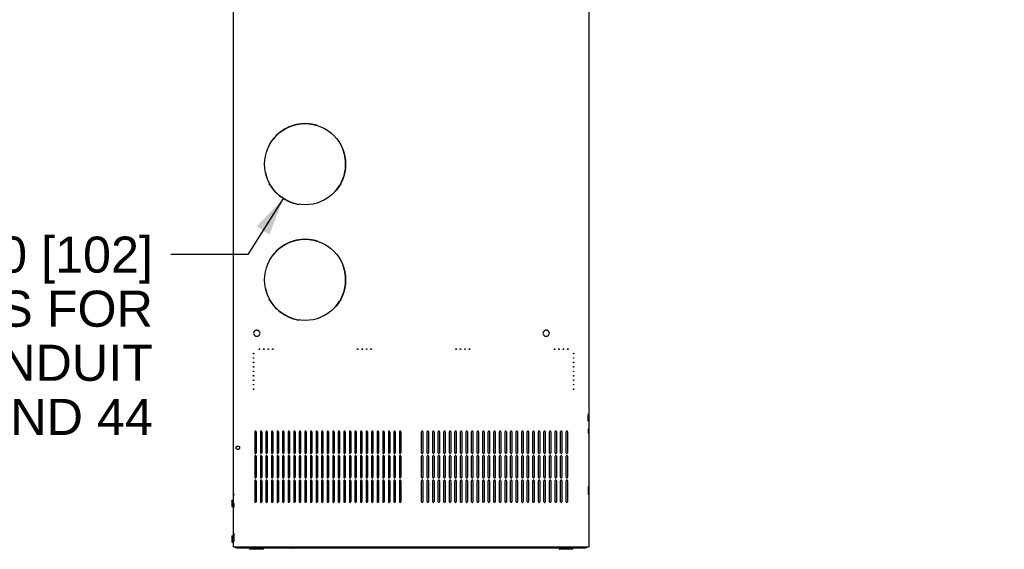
# Model space of a CAD drawing. Header units: inches. Extents: x 6 to 353, y 6 to 228.
# Tile 6 of 256: x 171 to 227, y 78 to 108. Entities that reach past the tile are written whole.
import ezdxf
from ezdxf.enums import TextEntityAlignment as Align

# ---------------------------------------------------------------- set-up
doc = ezdxf.new("R2010")
doc.units = ezdxf.units.IN
doc.header["$LTSCALE"] = 19.946667
doc.header["$MEASUREMENT"] = 0
doc.linetypes.add('HIDDEN', pattern=[0.2, 0.1, -0.1])
doc.layers.get('0').update_dxf_attribs({"linetype": 'CONTINUOUS'})
for name, color, linetype in [('03_ALL_AXES', 7, 'CONTINUOUS'), ('09_ALL_DETAIL_ITEMS', 7, 'CONTINUOUS'), ('DEFAULT_2', 7, 'HIDDEN')]:
    doc.layers.add(name, color=color, linetype=linetype)
doc.styles.get("Standard").update_dxf_attribs({"font": 'arial.ttf'})
doc.dimstyles.new('DIMSTYLE_2', dxfattribs={"dimtxt": 2.133333, "dimasz": 2.133333, "dimexe": 0.06, "dimexo": 0.0625, "dimgap": 0.05, "dimtad": 0, "dimtih": 1, "dimtoh": 1, "dimzin": 4, "dimdsep": 46, "dimtxsty": 'Standard', "dimblk": '_FILLED', "dimblk1": '_FILLED', "dimblk2": '_FILLED', "dimcen": 0.09, "dimadec": 0, "dimazin": 0, "dimtfac": 1, "dimtofl": 0, "dimtmove": 0, "dimatfit": 3, "dimldrblk": '_FILLED', "dimfxl": 0, "dimtolj": 1, "dimtzin": 4, "dimarcsym": 0})
doc.dimstyles.new('DIMSTYLE_3', dxfattribs={"dimtxt": 2.026667, "dimasz": 2.133333, "dimexe": 0.06, "dimexo": 0.0625, "dimgap": 0.09, "dimtad": 0, "dimtih": 1, "dimtoh": 1, "dimzin": 4, "dimdsep": 46, "dimtxsty": 'Standard', "dimblk": '_FILLED', "dimblk1": '_FILLED', "dimblk2": '_FILLED', "dimcen": 0.09, "dimadec": 0, "dimazin": 0, "dimtfac": 1, "dimtmove": 0, "dimatfit": 2, "dimldrblk": '_FILLED', "dimfxl": 0, "dimtolj": 1, "dimtzin": 4, "dimarcsym": 0})

# ---------------------------------------------------------------- blocks, each defined once
blk = doc.blocks.new('_FILLED')
at = {"color": 0, "linetype": 'ByBlock'}
blk.add_solid([(0, 0), (-1, 0.2), (-1, -0.2)], dxfattribs=at)
blk = doc.blocks.new('*D9')
at = {"color": 7, "linetype": 'Continuous'}
for p, q in [((186.25, 97.872), (184.248, 94.719)), ((184.248, 94.719), (179.928, 94.719))]:
    blk.add_line(p, q, dxfattribs=at)
at = {"color": 7, "linetype": 'Continuous', "xscale": 2.1333333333, "yscale": 2.1333333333, "zscale": 2.1333333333, "rotation": 57.5850262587}
blk.add_blockref('_FILLED', (186.25, 97.872), dxfattribs=at)
at = {"color": 7, "linetype": 'Continuous'}
for s, p in [('4X 4.0 [102]', (178.915, 93.706)), ('LASER KNOCKOUTS FOR', (178.915, 90.666)), (' ELECTRICAL CONDUIT', (178.915, 87.626)), ('ERK-35,40 AND 44', (178.915, 84.586))]:
    blk.add_text(s, height=2.02667, dxfattribs=at).set_placement(p, align=Align.RIGHT)
blk = doc.blocks.new('*D13')
at = {"color": 7, "linetype": 'Continuous'}
for p, q in [((240.569, 127.392), (227.75, 127.392)), ((230.931, 127.392), (240.569, 127.392)), ((250.207, 127.392), (240.569, 127.392))]:
    blk.add_line(p, q, dxfattribs=at)
at = {"color": 7, "linetype": 'Continuous', "xscale": 2.1333333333, "yscale": 2.1333333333, "zscale": 2.1333333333, "rotation": 180}
blk.add_blockref('_FILLED', (230.931, 127.392), dxfattribs=at)
at = {"color": 7, "linetype": 'Continuous', "xscale": 2.1333333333, "yscale": 2.1333333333, "zscale": 2.1333333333}
blk.add_blockref('_FILLED', (250.207, 127.392), dxfattribs=at)
at = {"color": 7, "linetype": 'Continuous'}
for s, height, p in [('[', 2.133, (220.887, 126.325)), (']', 2.133, (226.684, 126.325)), ('19.28', 2.1333, (217.928, 126.325)), ('490', 2.1333, (225.859, 126.325)), ('INSIDE', 2.1333, (226.684, 123.125))]:
    blk.add_text(s, height=height, dxfattribs=at).set_placement(p, align=Align.RIGHT)

msp = doc.modelspace()

# ---------------------------------------------------------------- linework, layer by layer
at = {"color": 7, "linetype": 'Continuous'}
for p, q in [((183.4421, 78.2977), (183.4421, 143.5477)), ((203.4421, 143.5477), (203.4421, 78.2977)), ((183.3662, 80.9161), (183.4421, 80.9161)), ((183.3662, 80.8269), (183.4421, 80.8269)), ((183.3662, 80.6485), (183.4421, 80.6485)), ((183.3662, 80.5593), (183.4421, 80.5593)), ((183.3662, 78.9161), (183.4421, 78.9161)), ((183.3662, 78.8269), (183.4421, 78.8269)), ((183.3662, 78.6485), (183.4421, 78.6485)), ((183.3662, 78.5593), (183.4421, 78.5593)), ((183.4421, 78.2977), (203.4421, 78.2977)), ((183.6311, 78.2377), (203.2531, 78.2377)), ((183.6371, 78.2798), (183.6337, 78.2966)), ((183.6521, 78.2377), (183.6521, 78.2383)), ((185.0921, 78.1597), (184.3861, 78.1597)), ((202.4981, 78.1597), (201.7921, 78.1597)), ((203.2321, 78.2377), (203.2321, 78.2383)), ((203.2396, 78.2513), (203.2371, 78.2451)), ((203.2504, 78.2966), (203.2471, 78.2798))]:
    msp.add_line(p, q, dxfattribs=at)
for centre, radius, start, end in [((183.6311, 78.3667), 0.129, 213.04801, 270), ((184.3861, 78.1817), 0.022, 180, 270), ((185.0921, 78.1817), 0.022, 270, 360), ((201.7921, 78.1817), 0.022, 180, 270), ((202.4981, 78.1817), 0.022, 270, 360), ((203.2531, 78.3667), 0.129, 270, 326.95199)]:
    msp.add_arc(centre, radius, start, end, dxfattribs=at)
for points, knots in [([(183.6446, 78.2513), (183.6439, 78.2532), (183.6409, 78.2626), (183.6387, 78.2722), (183.6371, 78.2798)], [0, 0, 0, 0, 0.2063507, 1, 1, 1, 1]), ([(183.6521, 78.2383), (183.6504, 78.2392), (183.6475, 78.2437), (183.6456, 78.2483), (183.6446, 78.2513)], [0, 0, 0, 0, 0.38062, 1, 1, 1, 1]), ([(203.2371, 78.2451), (203.2367, 78.2443), (203.2354, 78.2418), (203.2338, 78.2393), (203.2321, 78.2383)], [0, 0, 0, 0, 0.3203762, 1, 1, 1, 1]), ([(203.2471, 78.2798), (203.2465, 78.277), (203.2443, 78.2674), (203.2419, 78.2578), (203.2396, 78.2513)], [0, 0, 0, 0, 0.2919943, 1, 1, 1, 1])]:
    msp.add_open_spline(points, degree=3, knots=knots, dxfattribs=at)
at = {"layer": '03_ALL_AXES', "color": 7, "linetype": 'Continuous'}
for p, q in [((183.3521, 80.8917), (183.3662, 80.9161)), ((183.3521, 80.8917), (183.3521, 80.5837)), ((183.3521, 80.5837), (183.3662, 80.5593)), ((183.3521, 78.8917), (183.3662, 78.9161)), ((183.3521, 78.8917), (183.3521, 78.5837)), ((183.3521, 78.5837), (183.3662, 78.5593)), ((184.3641, 78.2157), (184.3641, 78.1817)), ((185.1141, 78.2157), (185.1141, 78.1817)), ((186.7881, 78.2227), (186.4661, 78.2227)), ((201.5026, 78.2227), (201.2616, 78.2227)), ((201.7701, 78.2157), (201.7701, 78.1817)), ((202.5201, 78.2157), (202.5201, 78.1817))]:
    msp.add_line(p, q, dxfattribs=at)
for centre, start, end in [((186.4661, 78.2302), 90, 270), ((186.7881, 78.2302), 270, 90), ((201.2616, 78.2302), 90, 270), ((201.5026, 78.2302), 270, 90)]:
    msp.add_arc(centre, 0.0075, start, end, dxfattribs=at)
for points, knots in [([(183.3662, 80.9161), (183.3641, 80.9126), (183.3603, 80.9054), (183.3566, 80.896), (183.3544, 80.8885), (183.3532, 80.8829), (183.3525, 80.8772), (183.3523, 80.8715), (183.3525, 80.8659), (183.3532, 80.8602), (183.3544, 80.8545), (183.3566, 80.847), (183.3603, 80.8377), (183.3641, 80.8305), (183.3662, 80.8269)], [0, 0, 0, 0, 0.1307763, 0.2571575, 0.318861, 0.3797428, 0.4400285, 0.5, 0.5599715, 0.6202572, 0.681139, 0.7428425, 0.8692237, 1, 1, 1, 1]), ([(183.3662, 80.8269), (183.3641, 80.8197), (183.3602, 80.8051), (183.3558, 80.7829), (183.353, 80.7604), (183.352, 80.7377), (183.353, 80.7151), (183.3558, 80.6926), (183.3602, 80.6704), (183.3641, 80.6558), (183.3662, 80.6485)], [0, 0, 0, 0, 0.1250095, 0.2500126, 0.3750087, 0.5, 0.6249913, 0.7499874, 0.8749905, 1, 1, 1, 1]), ([(183.3662, 80.6485), (183.3641, 80.645), (183.3603, 80.6378), (183.3566, 80.6284), (183.3544, 80.6209), (183.3532, 80.6153), (183.3525, 80.6096), (183.3523, 80.6039), (183.3525, 80.5983), (183.3532, 80.5926), (183.3544, 80.5869), (183.3566, 80.5794), (183.3603, 80.5701), (183.3641, 80.5629), (183.3662, 80.5593)], [0, 0, 0, 0, 0.1307763, 0.2571575, 0.318861, 0.3797428, 0.4400285, 0.5, 0.5599715, 0.6202572, 0.681139, 0.7428425, 0.8692237, 1, 1, 1, 1]), ([(183.3662, 78.9161), (183.3641, 78.9126), (183.3603, 78.9054), (183.3566, 78.896), (183.3544, 78.8885), (183.3532, 78.8829), (183.3525, 78.8772), (183.3523, 78.8715), (183.3525, 78.8659), (183.3532, 78.8602), (183.3544, 78.8545), (183.3566, 78.847), (183.3603, 78.8377), (183.3641, 78.8305), (183.3662, 78.8269)], [0, 0, 0, 0, 0.1307763, 0.2571575, 0.318861, 0.3797428, 0.4400285, 0.5, 0.5599715, 0.6202572, 0.681139, 0.7428425, 0.8692237, 1, 1, 1, 1]), ([(183.3662, 78.8269), (183.3641, 78.8197), (183.3602, 78.8051), (183.3558, 78.7829), (183.353, 78.7604), (183.352, 78.7377), (183.353, 78.7151), (183.3558, 78.6926), (183.3602, 78.6704), (183.3641, 78.6558), (183.3662, 78.6485)], [0, 0, 0, 0, 0.1250095, 0.2500126, 0.3750087, 0.5, 0.6249913, 0.7499874, 0.8749905, 1, 1, 1, 1]), ([(183.3662, 78.6485), (183.3641, 78.645), (183.3603, 78.6378), (183.3566, 78.6284), (183.3544, 78.6209), (183.3532, 78.6153), (183.3525, 78.6096), (183.3523, 78.6039), (183.3525, 78.5983), (183.3532, 78.5926), (183.3544, 78.5869), (183.3566, 78.5794), (183.3603, 78.5701), (183.3641, 78.5629), (183.3662, 78.5593)], [0, 0, 0, 0, 0.1307763, 0.2571575, 0.318861, 0.3797428, 0.4400285, 0.5, 0.5599715, 0.6202572, 0.681139, 0.7428425, 0.8692237, 1, 1, 1, 1])]:
    msp.add_open_spline(points, degree=3, knots=knots, dxfattribs=at)
at = {"layer": '09_ALL_DETAIL_ITEMS', "color": 7, "linetype": 'Continuous'}
for centre in [(187.4731, 99.7977), (187.4731, 93.2977)]:
    msp.add_circle(centre, 2.2815, dxfattribs=at)
at = {"layer": 'DEFAULT_2', "color": 7, "linetype": 'HIDDEN'}
for p, q in [((203.4421, 85.7337), (203.3951, 85.7337)), ((203.3951, 85.3617), (203.3951, 85.7337)), ((203.4421, 85.5477), (203.3951, 85.5477)), ((203.4421, 85.3617), (203.3951, 85.3617)), ((184.6456, 84.7602), (184.6456, 83.5852)), ((184.7206, 84.7602), (184.7206, 83.5852)), ((184.9586, 84.7602), (184.9586, 83.5852)), ((185.0336, 84.7602), (185.0336, 83.5852)), ((185.2716, 84.7602), (185.2716, 83.5852)), ((185.3466, 84.7602), (185.3466, 83.5852)), ((185.5846, 84.7602), (185.5846, 83.5852)), ((185.6596, 84.7602), (185.6596, 83.5852)), ((185.8976, 84.7602), (185.8976, 83.5852)), ((185.9726, 84.7602), (185.9726, 83.5852)), ((186.2106, 84.7602), (186.2106, 83.5852)), ((186.2856, 84.7602), (186.2856, 83.5852)), ((186.5236, 84.7602), (186.5236, 83.5852)), ((186.5986, 84.7602), (186.5986, 83.5852)), ((186.8366, 84.7602), (186.8366, 83.5852)), ((186.9116, 84.7602), (186.9116, 83.5852)), ((187.1496, 84.7602), (187.1496, 83.5852)), ((187.2246, 84.7602), (187.2246, 83.5852)), ((187.4626, 84.7602), (187.4626, 83.5852)), ((187.5376, 84.7602), (187.5376, 83.5852)), ((187.7756, 84.7602), (187.7756, 83.5852)), ((187.8506, 84.7602), (187.8506, 83.5852)), ((188.0886, 84.7602), (188.0886, 83.5852)), ((188.1636, 84.7602), (188.1636, 83.5852)), ((188.4016, 84.7602), (188.4016, 83.5852)), ((188.4766, 84.7602), (188.4766, 83.5852)), ((188.7146, 84.7602), (188.7146, 83.5852)), ((188.7896, 84.7602), (188.7896, 83.5852)), ((189.0276, 84.7602), (189.0276, 83.5852)), ((189.1026, 84.7602), (189.1026, 83.5852)), ((189.3406, 84.7602), (189.3406, 83.5852)), ((189.4156, 84.7602), (189.4156, 83.5852)), ((189.6536, 84.7602), (189.6536, 83.5852)), ((189.7286, 84.7602), (189.7286, 83.5852)), ((189.9666, 84.7602), (189.9666, 83.5852)), ((190.0416, 84.7602), (190.0416, 83.5852)), ((190.2796, 84.7602), (190.2796, 83.5852)), ((190.3546, 84.7602), (190.3546, 83.5852)), ((190.5926, 84.7602), (190.5926, 83.5852)), ((190.6676, 84.7602), (190.6676, 83.5852)), ((190.9056, 84.7602), (190.9056, 83.5852)), ((190.9806, 84.7602), (190.9806, 83.5852)), ((191.2186, 84.7602), (191.2186, 83.5852)), ((191.2936, 84.7602), (191.2936, 83.5852)), ((191.5316, 84.7602), (191.5316, 83.5852)), ((191.6066, 84.7602), (191.6066, 83.5852)), ((191.8446, 84.7602), (191.8446, 83.5852)), ((191.9196, 84.7602), (191.9196, 83.5852)), ((192.1576, 84.7602), (192.1576, 83.5852)), ((192.2326, 84.7602), (192.2326, 83.5852)), ((192.4706, 84.7602), (192.4706, 83.5852)), ((192.5456, 84.7602), (192.5456, 83.5852)), ((192.7836, 84.7602), (192.7836, 83.5852)), ((192.8586, 84.7602), (192.8586, 83.5852)), ((194.0256, 83.5852), (194.0256, 84.7602)), ((194.1006, 84.7602), (194.1006, 83.5852)), ((194.3386, 83.5852), (194.3386, 84.7602)), ((194.4136, 84.7602), (194.4136, 83.5852)), ((194.6516, 83.5852), (194.6516, 84.7602)), ((194.7266, 84.7602), (194.7266, 83.5852)), ((194.9646, 83.5852), (194.9646, 84.7602)), ((195.0396, 84.7602), (195.0396, 83.5852)), ((195.2776, 83.5852), (195.2776, 84.7602)), ((195.3526, 84.7602), (195.3526, 83.5852)), ((195.5906, 83.5852), (195.5906, 84.7602)), ((195.6656, 84.7602), (195.6656, 83.5852)), ((195.9036, 83.5852), (195.9036, 84.7602)), ((195.9786, 84.7602), (195.9786, 83.5852)), ((196.2166, 83.5852), (196.2166, 84.7602)), ((196.2916, 84.7602), (196.2916, 83.5852)), ((196.5296, 83.5852), (196.5296, 84.7602)), ((196.6046, 84.7602), (196.6046, 83.5852)), ((196.8426, 83.5852), (196.8426, 84.7602)), ((196.9176, 84.7602), (196.9176, 83.5852)), ((197.1556, 83.5852), (197.1556, 84.7602)), ((197.2306, 84.7602), (197.2306, 83.5852)), ((197.4686, 83.5852), (197.4686, 84.7602)), ((197.5436, 84.7602), (197.5436, 83.5852)), ((197.7816, 83.5852), (197.7816, 84.7602)), ((197.8566, 84.7602), (197.8566, 83.5852)), ((198.0946, 83.5852), (198.0946, 84.7602)), ((198.1696, 84.7602), (198.1696, 83.5852)), ((198.4076, 83.5852), (198.4076, 84.7602)), ((198.4826, 84.7602), (198.4826, 83.5852)), ((198.7206, 83.5852), (198.7206, 84.7602)), ((198.7956, 84.7602), (198.7956, 83.5852)), ((199.0336, 83.5852), (199.0336, 84.7602)), ((199.1086, 84.7602), (199.1086, 83.5852)), ((199.3466, 83.5852), (199.3466, 84.7602)), ((199.4216, 84.7602), (199.4216, 83.5852)), ((199.6596, 83.5852), (199.6596, 84.7602)), ((199.7346, 84.7602), (199.7346, 83.5852)), ((199.9726, 83.5852), (199.9726, 84.7602)), ((200.0476, 84.7602), (200.0476, 83.5852)), ((200.2856, 83.5852), (200.2856, 84.7602)), ((200.3606, 84.7602), (200.3606, 83.5852)), ((200.5986, 83.5852), (200.5986, 84.7602)), ((200.6736, 84.7602), (200.6736, 83.5852)), ((200.9116, 83.5852), (200.9116, 84.7602)), ((200.9866, 84.7602), (200.9866, 83.5852)), ((201.2246, 83.5852), (201.2246, 84.7602)), ((201.2996, 84.7602), (201.2996, 83.5852)), ((201.5376, 83.5852), (201.5376, 84.7602)), ((201.6126, 84.7602), (201.6126, 83.5852)), ((201.8506, 83.5852), (201.8506, 84.7602)), ((201.9256, 84.7602), (201.9256, 83.5852)), ((202.1636, 83.5852), (202.1636, 84.7602)), ((202.2386, 84.7602), (202.2386, 83.5852)), ((203.4421, 84.9067), (203.3951, 84.9067)), ((203.3951, 84.9067), (203.3951, 84.6887)), ((203.4421, 84.6887), (203.3951, 84.6887)), ((184.6456, 83.3852), (184.6456, 82.2102)), ((184.7206, 83.3852), (184.7206, 82.2102)), ((184.9586, 83.3852), (184.9586, 82.2102)), ((185.0336, 83.3852), (185.0336, 82.2102)), ((185.2716, 83.3852), (185.2716, 82.2102)), ((185.3466, 83.3852), (185.3466, 82.2102)), ((185.5846, 83.3852), (185.5846, 82.2102)), ((185.6596, 83.3852), (185.6596, 82.2102)), ((185.8976, 83.3852), (185.8976, 82.2102)), ((185.9726, 83.3852), (185.9726, 82.2102)), ((186.2106, 83.3852), (186.2106, 82.2102)), ((186.2856, 83.3852), (186.2856, 82.2102)), ((186.5236, 83.3852), (186.5236, 82.2102)), ((186.5986, 83.3852), (186.5986, 82.2102)), ((186.8366, 83.3852), (186.8366, 82.2102)), ((186.9116, 83.3852), (186.9116, 82.2102)), ((187.1496, 83.3852), (187.1496, 82.2102)), ((187.2246, 83.3852), (187.2246, 82.2102)), ((187.4626, 83.3852), (187.4626, 82.2102)), ((187.5376, 83.3852), (187.5376, 82.2102)), ((187.7756, 83.3852), (187.7756, 82.2102)), ((187.8506, 83.3852), (187.8506, 82.2102)), ((188.0886, 83.3852), (188.0886, 82.2102)), ((188.1636, 83.3852), (188.1636, 82.2102)), ((188.4016, 83.3852), (188.4016, 82.2102)), ((188.4766, 83.3852), (188.4766, 82.2102)), ((188.7146, 83.3852), (188.7146, 82.2102)), ((188.7896, 83.3852), (188.7896, 82.2102)), ((189.0276, 83.3852), (189.0276, 82.2102)), ((189.1026, 83.3852), (189.1026, 82.2102)), ((189.3406, 83.3852), (189.3406, 82.2102)), ((189.4156, 83.3852), (189.4156, 82.2102)), ((189.6536, 83.3852), (189.6536, 82.2102)), ((189.7286, 83.3852), (189.7286, 82.2102)), ((189.9666, 83.3852), (189.9666, 82.2102)), ((190.0416, 83.3852), (190.0416, 82.2102)), ((190.2796, 83.3852), (190.2796, 82.2102)), ((190.3546, 83.3852), (190.3546, 82.2102)), ((190.5926, 83.3852), (190.5926, 82.2102)), ((190.6676, 83.3852), (190.6676, 82.2102)), ((190.9056, 83.3852), (190.9056, 82.2102)), ((190.9806, 83.3852), (190.9806, 82.2102)), ((191.2186, 83.3852), (191.2186, 82.2102)), ((191.2936, 83.3852), (191.2936, 82.2102)), ((191.5316, 83.3852), (191.5316, 82.2102)), ((191.6066, 83.3852), (191.6066, 82.2102)), ((191.8446, 83.3852), (191.8446, 82.2102)), ((191.9196, 83.3852), (191.9196, 82.2102)), ((192.1576, 83.3852), (192.1576, 82.2102)), ((192.2326, 83.3852), (192.2326, 82.2102)), ((192.4706, 83.3852), (192.4706, 82.2102)), ((192.5456, 83.3852), (192.5456, 82.2102)), ((192.7836, 83.3852), (192.7836, 82.2102)), ((192.8586, 83.3852), (192.8586, 82.2102)), ((194.0256, 82.2102), (194.0256, 83.3852)), ((194.1006, 83.3852), (194.1006, 82.2102)), ((194.3386, 82.2102), (194.3386, 83.3852)), ((194.4136, 83.3852), (194.4136, 82.2102)), ((194.6516, 82.2102), (194.6516, 83.3852)), ((194.7266, 83.3852), (194.7266, 82.2102)), ((194.9646, 82.2102), (194.9646, 83.3852)), ((195.0396, 83.3852), (195.0396, 82.2102)), ((195.2776, 82.2102), (195.2776, 83.3852)), ((195.3526, 83.3852), (195.3526, 82.2102)), ((195.5906, 82.2102), (195.5906, 83.3852)), ((195.6656, 83.3852), (195.6656, 82.2102)), ((195.9036, 82.2102), (195.9036, 83.3852)), ((195.9786, 83.3852), (195.9786, 82.2102)), ((196.2166, 82.2102), (196.2166, 83.3852)), ((196.2916, 83.3852), (196.2916, 82.2102)), ((196.5296, 82.2102), (196.5296, 83.3852)), ((196.6046, 83.3852), (196.6046, 82.2102)), ((196.8426, 82.2102), (196.8426, 83.3852)), ((196.9176, 83.3852), (196.9176, 82.2102)), ((197.1556, 82.2102), (197.1556, 83.3852)), ((197.2306, 83.3852), (197.2306, 82.2102)), ((197.4686, 82.2102), (197.4686, 83.3852)), ((197.5436, 83.3852), (197.5436, 82.2102)), ((197.7816, 82.2102), (197.7816, 83.3852)), ((197.8566, 83.3852), (197.8566, 82.2102)), ((198.0946, 82.2102), (198.0946, 83.3852)), ((198.1696, 83.3852), (198.1696, 82.2102)), ((198.4076, 82.2102), (198.4076, 83.3852)), ((198.4826, 83.3852), (198.4826, 82.2102)), ((198.7206, 82.2102), (198.7206, 83.3852)), ((198.7956, 83.3852), (198.7956, 82.2102)), ((199.0336, 82.2102), (199.0336, 83.3852)), ((199.1086, 83.3852), (199.1086, 82.2102)), ((199.3466, 82.2102), (199.3466, 83.3852)), ((199.4216, 83.3852), (199.4216, 82.2102)), ((199.6596, 82.2102), (199.6596, 83.3852)), ((199.7346, 83.3852), (199.7346, 82.2102)), ((199.9726, 82.2102), (199.9726, 83.3852)), ((200.0476, 83.3852), (200.0476, 82.2102)), ((200.2856, 82.2102), (200.2856, 83.3852)), ((200.3606, 83.3852), (200.3606, 82.2102)), ((200.5986, 82.2102), (200.5986, 83.3852)), ((200.6736, 83.3852), (200.6736, 82.2102)), ((200.9116, 82.2102), (200.9116, 83.3852)), ((200.9866, 83.3852), (200.9866, 82.2102)), ((201.2246, 82.2102), (201.2246, 83.3852)), ((201.2996, 83.3852), (201.2996, 82.2102)), ((201.5376, 82.2102), (201.5376, 83.3852)), ((201.6126, 83.3852), (201.6126, 82.2102)), ((201.8506, 82.2102), (201.8506, 83.3852)), ((201.9256, 83.3852), (201.9256, 82.2102)), ((202.1636, 82.2102), (202.1636, 83.3852)), ((202.2386, 83.3852), (202.2386, 82.2102)), ((184.6456, 82.0102), (184.6456, 80.8352)), ((184.7206, 82.0102), (184.7206, 80.8352)), ((184.9586, 82.0102), (184.9586, 80.8352)), ((185.0336, 82.0102), (185.0336, 80.8352)), ((185.2716, 82.0102), (185.2716, 80.8352)), ((185.3466, 82.0102), (185.3466, 80.8352)), ((185.5846, 82.0102), (185.5846, 80.8352)), ((185.6596, 82.0102), (185.6596, 80.8352)), ((185.8976, 82.0102), (185.8976, 80.8352)), ((185.9726, 82.0102), (185.9726, 80.8352)), ((186.2106, 82.0102), (186.2106, 80.8352)), ((186.2856, 82.0102), (186.2856, 80.8352)), ((186.5236, 82.0102), (186.5236, 80.8352)), ((186.5986, 82.0102), (186.5986, 80.8352)), ((186.8366, 82.0102), (186.8366, 80.8352)), ((186.9116, 82.0102), (186.9116, 80.8352)), ((187.1496, 82.0102), (187.1496, 80.8352)), ((187.2246, 82.0102), (187.2246, 80.8352)), ((187.4626, 82.0102), (187.4626, 80.8352)), ((187.5376, 82.0102), (187.5376, 80.8352)), ((187.7756, 82.0102), (187.7756, 80.8352)), ((187.8506, 82.0102), (187.8506, 80.8352)), ((188.0886, 82.0102), (188.0886, 80.8352)), ((188.1636, 82.0102), (188.1636, 80.8352)), ((188.4016, 82.0102), (188.4016, 80.8352)), ((188.4766, 82.0102), (188.4766, 80.8352)), ((188.7146, 82.0102), (188.7146, 80.8352)), ((188.7896, 82.0102), (188.7896, 80.8352)), ((189.0276, 82.0102), (189.0276, 80.8352)), ((189.1026, 82.0102), (189.1026, 80.8352)), ((189.3406, 82.0102), (189.3406, 80.8352)), ((189.4156, 82.0102), (189.4156, 80.8352)), ((189.6536, 82.0102), (189.6536, 80.8352)), ((189.7286, 82.0102), (189.7286, 80.8352)), ((189.9666, 82.0102), (189.9666, 80.8352)), ((190.0416, 82.0102), (190.0416, 80.8352)), ((190.2796, 82.0102), (190.2796, 80.8352)), ((190.3546, 82.0102), (190.3546, 80.8352)), ((190.5926, 82.0102), (190.5926, 80.8352)), ((190.6676, 82.0102), (190.6676, 80.8352)), ((190.9056, 82.0102), (190.9056, 80.8352)), ((190.9806, 82.0102), (190.9806, 80.8352)), ((191.2186, 82.0102), (191.2186, 80.8352)), ((191.2936, 82.0102), (191.2936, 80.8352)), ((191.5316, 82.0102), (191.5316, 80.8352)), ((191.6066, 82.0102), (191.6066, 80.8352)), ((191.8446, 82.0102), (191.8446, 80.8352)), ((191.9196, 82.0102), (191.9196, 80.8352)), ((192.1576, 82.0102), (192.1576, 80.8352)), ((192.2326, 82.0102), (192.2326, 80.8352)), ((192.4706, 82.0102), (192.4706, 80.8352)), ((192.5456, 82.0102), (192.5456, 80.8352)), ((192.7836, 82.0102), (192.7836, 80.8352)), ((192.8586, 82.0102), (192.8586, 80.8352)), ((194.0256, 80.8352), (194.0256, 82.0102)), ((194.1006, 82.0102), (194.1006, 80.8352)), ((194.3386, 80.8352), (194.3386, 82.0102)), ((194.4136, 82.0102), (194.4136, 80.8352)), ((194.6516, 80.8352), (194.6516, 82.0102)), ((194.7266, 82.0102), (194.7266, 80.8352)), ((194.9646, 80.8352), (194.9646, 82.0102)), ((195.0396, 82.0102), (195.0396, 80.8352)), ((195.2776, 80.8352), (195.2776, 82.0102)), ((195.3526, 82.0102), (195.3526, 80.8352)), ((195.5906, 80.8352), (195.5906, 82.0102)), ((195.6656, 82.0102), (195.6656, 80.8352)), ((195.9036, 80.8352), (195.9036, 82.0102)), ((195.9786, 82.0102), (195.9786, 80.8352)), ((196.2166, 80.8352), (196.2166, 82.0102)), ((196.2916, 82.0102), (196.2916, 80.8352)), ((196.5296, 80.8352), (196.5296, 82.0102)), ((196.6046, 82.0102), (196.6046, 80.8352)), ((196.8426, 80.8352), (196.8426, 82.0102)), ((196.9176, 82.0102), (196.9176, 80.8352)), ((197.1556, 80.8352), (197.1556, 82.0102)), ((197.2306, 82.0102), (197.2306, 80.8352)), ((197.4686, 80.8352), (197.4686, 82.0102)), ((197.5436, 82.0102), (197.5436, 80.8352)), ((197.7816, 80.8352), (197.7816, 82.0102)), ((197.8566, 82.0102), (197.8566, 80.8352)), ((198.0946, 80.8352), (198.0946, 82.0102)), ((198.1696, 82.0102), (198.1696, 80.8352)), ((198.4076, 80.8352), (198.4076, 82.0102)), ((198.4826, 82.0102), (198.4826, 80.8352)), ((198.7206, 80.8352), (198.7206, 82.0102)), ((198.7956, 82.0102), (198.7956, 80.8352)), ((199.0336, 80.8352), (199.0336, 82.0102)), ((199.1086, 82.0102), (199.1086, 80.8352)), ((199.3466, 80.8352), (199.3466, 82.0102)), ((199.4216, 82.0102), (199.4216, 80.8352)), ((199.6596, 80.8352), (199.6596, 82.0102)), ((199.7346, 82.0102), (199.7346, 80.8352)), ((199.9726, 80.8352), (199.9726, 82.0102)), ((200.0476, 82.0102), (200.0476, 80.8352)), ((200.2856, 80.8352), (200.2856, 82.0102)), ((200.3606, 82.0102), (200.3606, 80.8352)), ((200.5986, 80.8352), (200.5986, 82.0102)), ((200.6736, 82.0102), (200.6736, 80.8352)), ((200.9116, 80.8352), (200.9116, 82.0102)), ((200.9866, 82.0102), (200.9866, 80.8352)), ((201.2246, 80.8352), (201.2246, 82.0102)), ((201.2996, 82.0102), (201.2996, 80.8352)), ((201.5376, 80.8352), (201.5376, 82.0102)), ((201.6126, 82.0102), (201.6126, 80.8352)), ((201.8506, 80.8352), (201.8506, 82.0102)), ((201.9256, 82.0102), (201.9256, 80.8352)), ((202.1636, 80.8352), (202.1636, 82.0102)), ((202.2386, 82.0102), (202.2386, 80.8352)), ((203.4421, 81.6725), (203.3951, 81.6725)), ((203.3951, 81.6725), (203.3951, 81.235)), ((183.4891, 81.2357), (183.5064, 81.2357)), ((203.4421, 81.235), (203.3951, 81.235)), ((183.4421, 80.7352), (183.4891, 80.7352)), ((183.4421, 80.5472), (183.4891, 80.5472)), ((183.4891, 80.5472), (183.4891, 80.7352)), ((183.4421, 79.0472), (183.4891, 79.0472)), ((183.4891, 78.6102), (183.4891, 79.0472)), ((183.4421, 78.6102), (183.4891, 78.6102))]:
    msp.add_line(p, q, dxfattribs=at)
for centre, radius in [((184.9031, 89.4077), 0.016), ((185.1531, 89.4077), 0.016), ((185.4031, 89.4077), 0.016), ((185.6531, 89.4077), 0.016), ((190.4371, 89.4077), 0.016), ((190.6871, 89.4077), 0.016), ((190.9371, 89.4077), 0.016), ((191.1871, 89.4077), 0.016), ((195.9711, 89.4077), 0.016), ((196.2211, 89.4077), 0.016), ((196.4711, 89.4077), 0.016), ((196.7211, 89.4077), 0.016), ((201.5051, 89.4077), 0.016), ((201.7551, 89.4077), 0.016), ((202.0051, 89.4077), 0.016), ((202.2551, 89.4077), 0.016), ((184.5751, 89.1577), 0.016), ((184.5751, 88.9077), 0.016), ((184.5751, 88.6577), 0.016), ((202.5831, 89.1577), 0.016), ((202.5831, 88.9077), 0.016), ((202.5831, 88.6577), 0.016), ((184.5751, 88.4077), 0.016), ((184.5751, 88.1577), 0.016), ((202.5831, 88.4077), 0.016), ((202.5831, 88.1577), 0.016), ((184.5751, 87.9077), 0.016), ((184.5751, 87.6577), 0.016), ((202.5831, 87.9077), 0.016), ((202.5831, 87.6577), 0.016), ((184.5751, 87.4077), 0.016), ((184.5751, 87.1577), 0.016), ((202.5831, 87.4077), 0.016), ((202.5831, 87.1577), 0.016), ((183.6921, 83.8637), 0.099)]:
    msp.add_circle(centre, radius, dxfattribs=at)
for centre, radius, start, end in [((187.4731, 99.7977), 2.2815, 91.47359, 208.52641), ((187.4136, 102.1105), 0.032, 271.47359, 1.07733), ((187.5326, 102.1105), 0.032, 178.92267, 268.52641), ((187.4731, 99.7977), 2.2815, 331.47359, 88.52641), ((185.4404, 98.6929), 0.032, 298.92267, 28.52641), ((185.4999, 98.5898), 0.032, 31.47359, 121.07733), ((187.4731, 99.7977), 2.2815, 211.47359, 328.52641), ((189.4462, 98.5898), 0.032, 58.92267, 148.52641), ((189.5057, 98.6929), 0.032, 151.47359, 241.07733), ((187.4731, 93.2977), 2.2815, 91.47359, 208.52641), ((187.4136, 95.6105), 0.032, 271.47359, 1.07733), ((187.5326, 95.6105), 0.032, 178.92267, 268.52641), ((187.4731, 93.2977), 2.2815, 331.47359, 88.52641), ((185.4404, 92.1929), 0.032, 298.92267, 28.52641), ((185.4999, 92.0898), 0.032, 31.47359, 121.07733), ((187.4731, 93.2977), 2.2815, 211.47359, 328.52641), ((189.4462, 92.0898), 0.032, 58.92267, 148.52641), ((189.5057, 92.1929), 0.032, 151.47359, 241.07733), ((184.5716, 90.3362), 0.016, 270, 348.15099), ((184.7551, 90.2977), 0.1715, 11.84901, 168.15099), ((184.9386, 90.3362), 0.016, 191.84901, 270), ((200.8526, 90.3362), 0.016, 270, 348.15099), ((201.0361, 90.2977), 0.1715, 11.84901, 168.15099), ((201.2196, 90.3362), 0.016, 191.84901, 270), ((184.5716, 90.2592), 0.016, 11.84901, 90), ((184.7551, 90.2977), 0.1715, 191.84901, 348.15099), ((184.9386, 90.2592), 0.016, 90, 168.15099), ((200.8526, 90.2592), 0.016, 11.84901, 90), ((201.0361, 90.2977), 0.1715, 191.84901, 348.15099), ((201.2196, 90.2592), 0.016, 90, 168.15099), ((184.6831, 84.7602), 0.0375, 0, 180), ((184.9961, 84.7602), 0.0375, 0, 180), ((185.3091, 84.7602), 0.0375, 0, 180), ((185.6221, 84.7602), 0.0375, 0, 180), ((185.9351, 84.7602), 0.0375, 0, 180), ((186.2481, 84.7602), 0.0375, 0, 180), ((186.5611, 84.7602), 0.0375, 0, 180), ((186.8741, 84.7602), 0.0375, 0, 180), ((187.1871, 84.7602), 0.0375, 0, 180), ((187.5001, 84.7602), 0.0375, 0, 180), ((187.8131, 84.7602), 0.0375, 0, 180), ((188.1261, 84.7602), 0.0375, 0, 180), ((188.4391, 84.7602), 0.0375, 0, 180), ((188.7521, 84.7602), 0.0375, 0, 180), ((189.0651, 84.7602), 0.0375, 0, 180), ((189.3781, 84.7602), 0.0375, 0, 180), ((189.6911, 84.7602), 0.0375, 0, 180), ((190.0041, 84.7602), 0.0375, 0, 180), ((190.3171, 84.7602), 0.0375, 0, 180), ((190.6301, 84.7602), 0.0375, 0, 180), ((190.9431, 84.7602), 0.0375, 0, 180), ((191.2561, 84.7602), 0.0375, 0, 180), ((191.5691, 84.7602), 0.0375, 0, 180), ((191.8821, 84.7602), 0.0375, 0, 180), ((192.1951, 84.7602), 0.0375, 0, 180), ((192.5081, 84.7602), 0.0375, 0, 180), ((192.8211, 84.7602), 0.0375, 0, 180), ((194.0631, 84.7602), 0.0375, 0, 180), ((194.3761, 84.7602), 0.0375, 0, 180), ((194.6891, 84.7602), 0.0375, 0, 180), ((195.0021, 84.7602), 0.0375, 0, 180), ((195.3151, 84.7602), 0.0375, 0, 180), ((195.6281, 84.7602), 0.0375, 0, 180), ((195.9411, 84.7602), 0.0375, 0, 180), ((196.2541, 84.7602), 0.0375, 0, 180), ((196.5671, 84.7602), 0.0375, 0, 180), ((196.8801, 84.7602), 0.0375, 0, 180), ((197.1931, 84.7602), 0.0375, 0, 180), ((197.5061, 84.7602), 0.0375, 0, 180), ((197.8191, 84.7602), 0.0375, 0, 180), ((198.1321, 84.7602), 0.0375, 0, 180), ((198.4451, 84.7602), 0.0375, 0, 180), ((198.7581, 84.7602), 0.0375, 0, 180), ((199.0711, 84.7602), 0.0375, 0, 180), ((199.3841, 84.7602), 0.0375, 0, 180), ((199.6971, 84.7602), 0.0375, 0, 180), ((200.0101, 84.7602), 0.0375, 0, 180), ((200.3231, 84.7602), 0.0375, 0, 180), ((200.6361, 84.7602), 0.0375, 0, 180), ((200.9491, 84.7602), 0.0375, 0, 180), ((201.2621, 84.7602), 0.0375, 0, 180), ((201.5751, 84.7602), 0.0375, 0, 180), ((201.8881, 84.7602), 0.0375, 0, 180), ((202.2011, 84.7602), 0.0375, 0, 180), ((184.6831, 83.5852), 0.0375, 180, 360), ((184.6831, 83.3852), 0.0375, 0, 180), ((184.9961, 83.5852), 0.0375, 180, 360), ((184.9961, 83.3852), 0.0375, 0, 180), ((185.3091, 83.5852), 0.0375, 180, 360), ((185.3091, 83.3852), 0.0375, 0, 180), ((185.6221, 83.5852), 0.0375, 180, 360), ((185.6221, 83.3852), 0.0375, 0, 180), ((185.9351, 83.5852), 0.0375, 180, 360), ((185.9351, 83.3852), 0.0375, 0, 180), ((186.2481, 83.5852), 0.0375, 180, 360), ((186.2481, 83.3852), 0.0375, 0, 180), ((186.5611, 83.5852), 0.0375, 180, 360), ((186.5611, 83.3852), 0.0375, 0, 180), ((186.8741, 83.5852), 0.0375, 180, 360), ((186.8741, 83.3852), 0.0375, 0, 180), ((187.1871, 83.5852), 0.0375, 180, 360), ((187.1871, 83.3852), 0.0375, 0, 180), ((187.5001, 83.5852), 0.0375, 180, 360), ((187.5001, 83.3852), 0.0375, 0, 180), ((187.8131, 83.5852), 0.0375, 180, 360), ((187.8131, 83.3852), 0.0375, 0, 180), ((188.1261, 83.5852), 0.0375, 180, 360), ((188.1261, 83.3852), 0.0375, 0, 180), ((188.4391, 83.5852), 0.0375, 180, 360), ((188.4391, 83.3852), 0.0375, 0, 180), ((188.7521, 83.5852), 0.0375, 180, 360), ((188.7521, 83.3852), 0.0375, 0, 180), ((189.0651, 83.5852), 0.0375, 180, 360), ((189.0651, 83.3852), 0.0375, 0, 180), ((189.3781, 83.5852), 0.0375, 180, 360), ((189.3781, 83.3852), 0.0375, 0, 180), ((189.6911, 83.5852), 0.0375, 180, 360), ((189.6911, 83.3852), 0.0375, 0, 180), ((190.0041, 83.5852), 0.0375, 180, 360), ((190.0041, 83.3852), 0.0375, 0, 180), ((190.3171, 83.5852), 0.0375, 180, 360), ((190.3171, 83.3852), 0.0375, 0, 180), ((190.6301, 83.5852), 0.0375, 180, 360), ((190.6301, 83.3852), 0.0375, 0, 180), ((190.9431, 83.5852), 0.0375, 180, 360), ((190.9431, 83.3852), 0.0375, 0, 180), ((191.2561, 83.5852), 0.0375, 180, 360), ((191.2561, 83.3852), 0.0375, 0, 180), ((191.5691, 83.5852), 0.0375, 180, 360), ((191.5691, 83.3852), 0.0375, 0, 180), ((191.8821, 83.5852), 0.0375, 180, 360), ((191.8821, 83.3852), 0.0375, 0, 180), ((192.1951, 83.5852), 0.0375, 180, 360), ((192.1951, 83.3852), 0.0375, 0, 180), ((192.5081, 83.5852), 0.0375, 180, 360), ((192.5081, 83.3852), 0.0375, 0, 180), ((192.8211, 83.5852), 0.0375, 180, 360), ((192.8211, 83.3852), 0.0375, 0, 180), ((194.0631, 83.5852), 0.0375, 180, 360), ((194.0631, 83.3852), 0.0375, 0, 180), ((194.3761, 83.5852), 0.0375, 180, 360), ((194.3761, 83.3852), 0.0375, 0, 180), ((194.6891, 83.5852), 0.0375, 180, 360), ((194.6891, 83.3852), 0.0375, 0, 180), ((195.0021, 83.5852), 0.0375, 180, 360), ((195.0021, 83.3852), 0.0375, 0, 180), ((195.3151, 83.5852), 0.0375, 180, 360), ((195.3151, 83.3852), 0.0375, 0, 180), ((195.6281, 83.5852), 0.0375, 180, 360), ((195.6281, 83.3852), 0.0375, 0, 180), ((195.9411, 83.5852), 0.0375, 180, 360), ((195.9411, 83.3852), 0.0375, 0, 180), ((196.2541, 83.5852), 0.0375, 180, 360), ((196.2541, 83.3852), 0.0375, 0, 180), ((196.5671, 83.5852), 0.0375, 180, 360), ((196.5671, 83.3852), 0.0375, 0, 180), ((196.8801, 83.5852), 0.0375, 180, 360), ((196.8801, 83.3852), 0.0375, 0, 180), ((197.1931, 83.5852), 0.0375, 180, 360), ((197.1931, 83.3852), 0.0375, 0, 180), ((197.5061, 83.5852), 0.0375, 180, 360), ((197.5061, 83.3852), 0.0375, 0, 180), ((197.8191, 83.5852), 0.0375, 180, 360), ((197.8191, 83.3852), 0.0375, 0, 180), ((198.1321, 83.5852), 0.0375, 180, 360), ((198.1321, 83.3852), 0.0375, 0, 180), ((198.4451, 83.5852), 0.0375, 180, 360), ((198.4451, 83.3852), 0.0375, 0, 180), ((198.7581, 83.5852), 0.0375, 180, 360), ((198.7581, 83.3852), 0.0375, 0, 180), ((199.0711, 83.5852), 0.0375, 180, 360), ((199.0711, 83.3852), 0.0375, 0, 180), ((199.3841, 83.5852), 0.0375, 180, 360), ((199.3841, 83.3852), 0.0375, 0, 180), ((199.6971, 83.5852), 0.0375, 180, 360), ((199.6971, 83.3852), 0.0375, 0, 180), ((200.0101, 83.5852), 0.0375, 180, 360), ((200.0101, 83.3852), 0.0375, 0, 180), ((200.3231, 83.5852), 0.0375, 180, 360), ((200.3231, 83.3852), 0.0375, 0, 180), ((200.6361, 83.5852), 0.0375, 180, 360), ((200.6361, 83.3852), 0.0375, 0, 180), ((200.9491, 83.5852), 0.0375, 180, 360), ((200.9491, 83.3852), 0.0375, 0, 180), ((201.2621, 83.5852), 0.0375, 180, 360), ((201.2621, 83.3852), 0.0375, 0, 180), ((201.5751, 83.5852), 0.0375, 180, 360), ((201.5751, 83.3852), 0.0375, 0, 180), ((201.8881, 83.5852), 0.0375, 180, 360), ((201.8881, 83.3852), 0.0375, 0, 180), ((202.2011, 83.5852), 0.0375, 180, 360), ((202.2011, 83.3852), 0.0375, 0, 180), ((184.6831, 82.2102), 0.0375, 180, 360), ((184.6831, 82.0102), 0.0375, 0, 180), ((184.9961, 82.2102), 0.0375, 180, 360), ((184.9961, 82.0102), 0.0375, 0, 180), ((185.3091, 82.2102), 0.0375, 180, 360), ((185.3091, 82.0102), 0.0375, 0, 180), ((185.6221, 82.2102), 0.0375, 180, 360), ((185.6221, 82.0102), 0.0375, 0, 180), ((185.9351, 82.2102), 0.0375, 180, 360), ((185.9351, 82.0102), 0.0375, 0, 180), ((186.2481, 82.2102), 0.0375, 180, 360), ((186.2481, 82.0102), 0.0375, 0, 180), ((186.5611, 82.2102), 0.0375, 180, 360), ((186.5611, 82.0102), 0.0375, 0, 180), ((186.8741, 82.2102), 0.0375, 180, 360), ((186.8741, 82.0102), 0.0375, 0, 180), ((187.1871, 82.2102), 0.0375, 180, 360), ((187.1871, 82.0102), 0.0375, 0, 180), ((187.5001, 82.2102), 0.0375, 180, 360), ((187.5001, 82.0102), 0.0375, 0, 180), ((187.8131, 82.2102), 0.0375, 180, 360), ((187.8131, 82.0102), 0.0375, 0, 180), ((188.1261, 82.2102), 0.0375, 180, 360), ((188.1261, 82.0102), 0.0375, 0, 180), ((188.4391, 82.2102), 0.0375, 180, 360), ((188.4391, 82.0102), 0.0375, 0, 180), ((188.7521, 82.2102), 0.0375, 180, 360), ((188.7521, 82.0102), 0.0375, 0, 180), ((189.0651, 82.2102), 0.0375, 180, 360), ((189.0651, 82.0102), 0.0375, 0, 180), ((189.3781, 82.2102), 0.0375, 180, 360), ((189.3781, 82.0102), 0.0375, 0, 180), ((189.6911, 82.2102), 0.0375, 180, 360), ((189.6911, 82.0102), 0.0375, 0, 180), ((190.0041, 82.2102), 0.0375, 180, 360), ((190.0041, 82.0102), 0.0375, 0, 180), ((190.3171, 82.2102), 0.0375, 180, 360), ((190.3171, 82.0102), 0.0375, 0, 180), ((190.6301, 82.2102), 0.0375, 180, 360), ((190.6301, 82.0102), 0.0375, 0, 180), ((190.9431, 82.2102), 0.0375, 180, 360), ((190.9431, 82.0102), 0.0375, 0, 180), ((191.2561, 82.2102), 0.0375, 180, 360), ((191.2561, 82.0102), 0.0375, 0, 180), ((191.5691, 82.2102), 0.0375, 180, 360), ((191.5691, 82.0102), 0.0375, 0, 180), ((191.8821, 82.2102), 0.0375, 180, 360), ((191.8821, 82.0102), 0.0375, 0, 180), ((192.1951, 82.2102), 0.0375, 180, 360), ((192.1951, 82.0102), 0.0375, 0, 180), ((192.5081, 82.2102), 0.0375, 180, 360), ((192.5081, 82.0102), 0.0375, 0, 180), ((192.8211, 82.2102), 0.0375, 180, 360), ((192.8211, 82.0102), 0.0375, 0, 180), ((194.0631, 82.2102), 0.0375, 180, 360), ((194.0631, 82.0102), 0.0375, 0, 180), ((194.3761, 82.2102), 0.0375, 180, 360), ((194.3761, 82.0102), 0.0375, 0, 180), ((194.6891, 82.2102), 0.0375, 180, 360), ((194.6891, 82.0102), 0.0375, 0, 180), ((195.0021, 82.2102), 0.0375, 180, 360), ((195.0021, 82.0102), 0.0375, 0, 180), ((195.3151, 82.2102), 0.0375, 180, 360), ((195.3151, 82.0102), 0.0375, 0, 180), ((195.6281, 82.2102), 0.0375, 180, 360), ((195.6281, 82.0102), 0.0375, 0, 180), ((195.9411, 82.2102), 0.0375, 180, 360), ((195.9411, 82.0102), 0.0375, 0, 180), ((196.2541, 82.2102), 0.0375, 180, 360), ((196.2541, 82.0102), 0.0375, 0, 180), ((196.5671, 82.2102), 0.0375, 180, 360), ((196.5671, 82.0102), 0.0375, 0, 180), ((196.8801, 82.2102), 0.0375, 180, 360), ((196.8801, 82.0102), 0.0375, 0, 180), ((197.1931, 82.2102), 0.0375, 180, 360), ((197.1931, 82.0102), 0.0375, 0, 180), ((197.5061, 82.2102), 0.0375, 180, 360), ((197.5061, 82.0102), 0.0375, 0, 180), ((197.8191, 82.2102), 0.0375, 180, 360), ((197.8191, 82.0102), 0.0375, 0, 180), ((198.1321, 82.2102), 0.0375, 180, 360), ((198.1321, 82.0102), 0.0375, 0, 180), ((198.4451, 82.2102), 0.0375, 180, 360), ((198.4451, 82.0102), 0.0375, 0, 180), ((198.7581, 82.2102), 0.0375, 180, 360), ((198.7581, 82.0102), 0.0375, 0, 180), ((199.0711, 82.2102), 0.0375, 180, 360), ((199.0711, 82.0102), 0.0375, 0, 180), ((199.3841, 82.2102), 0.0375, 180, 360), ((199.3841, 82.0102), 0.0375, 0, 180), ((199.6971, 82.2102), 0.0375, 180, 360), ((199.6971, 82.0102), 0.0375, 0, 180), ((200.0101, 82.2102), 0.0375, 180, 360), ((200.0101, 82.0102), 0.0375, 0, 180), ((200.3231, 82.2102), 0.0375, 180, 360), ((200.3231, 82.0102), 0.0375, 0, 180), ((200.6361, 82.2102), 0.0375, 180, 360), ((200.6361, 82.0102), 0.0375, 0, 180), ((200.9491, 82.2102), 0.0375, 180, 360), ((200.9491, 82.0102), 0.0375, 0, 180), ((201.2621, 82.2102), 0.0375, 180, 360), ((201.2621, 82.0102), 0.0375, 0, 180), ((201.5751, 82.2102), 0.0375, 180, 360), ((201.5751, 82.0102), 0.0375, 0, 180), ((201.8881, 82.2102), 0.0375, 180, 360), ((201.8881, 82.0102), 0.0375, 0, 180), ((202.2011, 82.2102), 0.0375, 180, 360), ((202.2011, 82.0102), 0.0375, 0, 180), ((184.6831, 80.8352), 0.0375, 180, 360), ((184.9961, 80.8352), 0.0375, 180, 360), ((185.3091, 80.8352), 0.0375, 180, 360), ((185.6221, 80.8352), 0.0375, 180, 360), ((185.9351, 80.8352), 0.0375, 180, 360), ((186.2481, 80.8352), 0.0375, 180, 360), ((186.5611, 80.8352), 0.0375, 180, 360), ((186.8741, 80.8352), 0.0375, 180, 360), ((187.1871, 80.8352), 0.0375, 180, 360), ((187.5001, 80.8352), 0.0375, 180, 360), ((187.8131, 80.8352), 0.0375, 180, 360), ((188.1261, 80.8352), 0.0375, 180, 360), ((188.4391, 80.8352), 0.0375, 180, 360), ((188.7521, 80.8352), 0.0375, 180, 360), ((189.0651, 80.8352), 0.0375, 180, 360), ((189.3781, 80.8352), 0.0375, 180, 360), ((189.6911, 80.8352), 0.0375, 180, 360), ((190.0041, 80.8352), 0.0375, 180, 360), ((190.3171, 80.8352), 0.0375, 180, 360), ((190.6301, 80.8352), 0.0375, 180, 360), ((190.9431, 80.8352), 0.0375, 180, 360), ((191.2561, 80.8352), 0.0375, 180, 360), ((191.5691, 80.8352), 0.0375, 180, 360), ((191.8821, 80.8352), 0.0375, 180, 360), ((192.1951, 80.8352), 0.0375, 180, 360), ((192.5081, 80.8352), 0.0375, 180, 360), ((192.8211, 80.8352), 0.0375, 180, 360), ((194.0631, 80.8352), 0.0375, 180, 360), ((194.3761, 80.8352), 0.0375, 180, 360), ((194.6891, 80.8352), 0.0375, 180, 360), ((195.0021, 80.8352), 0.0375, 180, 360), ((195.3151, 80.8352), 0.0375, 180, 360), ((195.6281, 80.8352), 0.0375, 180, 360), ((195.9411, 80.8352), 0.0375, 180, 360), ((196.2541, 80.8352), 0.0375, 180, 360), ((196.5671, 80.8352), 0.0375, 180, 360), ((196.8801, 80.8352), 0.0375, 180, 360), ((197.1931, 80.8352), 0.0375, 180, 360), ((197.5061, 80.8352), 0.0375, 180, 360), ((197.8191, 80.8352), 0.0375, 180, 360), ((198.1321, 80.8352), 0.0375, 180, 360), ((198.4451, 80.8352), 0.0375, 180, 360), ((198.7581, 80.8352), 0.0375, 180, 360), ((199.0711, 80.8352), 0.0375, 180, 360), ((199.3841, 80.8352), 0.0375, 180, 360), ((199.6971, 80.8352), 0.0375, 180, 360), ((200.0101, 80.8352), 0.0375, 180, 360), ((200.3231, 80.8352), 0.0375, 180, 360), ((200.6361, 80.8352), 0.0375, 180, 360), ((200.9491, 80.8352), 0.0375, 180, 360), ((201.2621, 80.8352), 0.0375, 180, 360), ((201.5751, 80.8352), 0.0375, 180, 360), ((201.8881, 80.8352), 0.0375, 180, 360), ((202.2011, 80.8352), 0.0375, 180, 360)]:
    msp.add_arc(centre, radius, start, end, dxfattribs=at)

# ---------------------------------------------------------------- dimensions: what is measured, and where the dimension line sits
at = {"color": 7, "linetype": 'Continuous'}
dim = msp.add_linear_dim(base=(250.2066, 127.3921), p1=(230.9306, 80.2352), p2=(250.2066, 80.2352), text='<>\\PINSIDE', dimstyle='DIMSTYLE_2', dxfattribs=at)
dim.commit()
dim.dimension.update_dxf_attribs({"geometry": '*D13', "text_midpoint": (218.5787, 125.7921), "dimtype": 160})
dim = msp.add_diameter_dim_2p(p1=(186.2501, 97.8717), p2=(188.6961, 101.7237), text='4X 4.0 [102]\\PLASER KNOCKOUTS FOR\\P ELECTRICAL CONDUIT\\PERK-35,40 AND 44', dimstyle='DIMSTYLE_3', override={"dimpost": '<>'}, dxfattribs=at)
dim.commit()
dim.dimension.update_dxf_attribs({"geometry": '*D9', "text_midpoint": (161.5639, 90.1591), "dimtype": 163})

doc.saveas('drawing.dxf')
